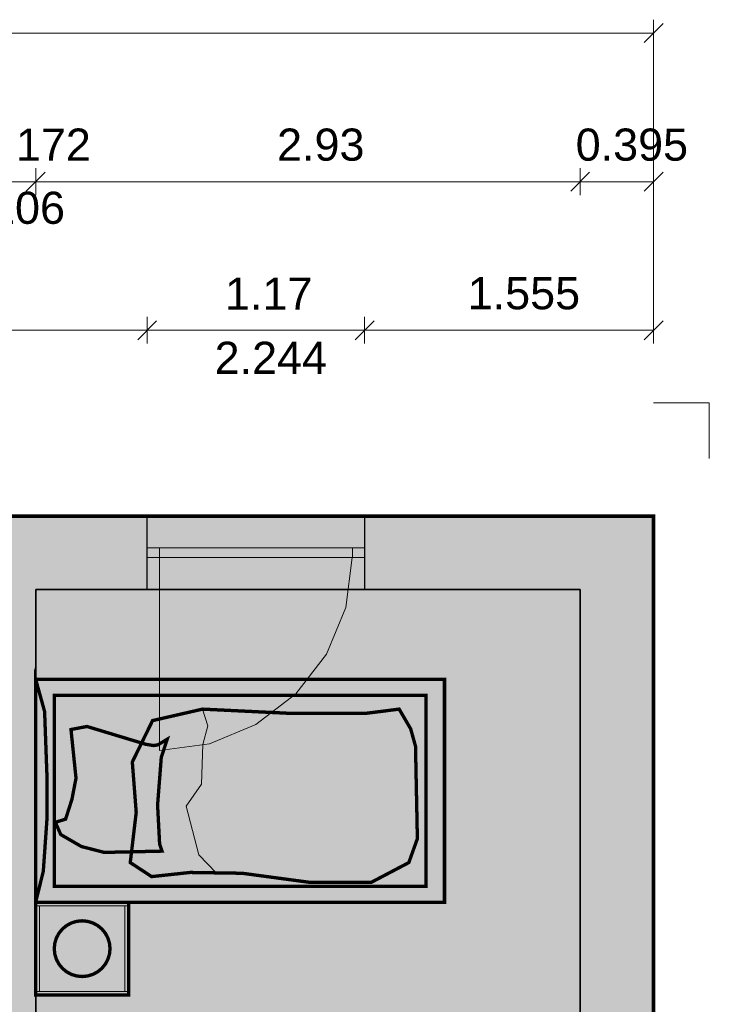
# Model space of a CAD drawing. Header units: millimetres. Extents: x 3534 to 41000, y -28700 to -5685.
# Tile 6 of 7: x 22077 to 25788, y -11200 to -5900. Entities that reach past the tile are written whole.
import ezdxf

# ---------------------------------------------------------------- set-up
doc = ezdxf.new("R2010")
doc.units = ezdxf.units.MM
doc.header["$MEASUREMENT"] = 0

msp = doc.modelspace()

# ---------------------------------------------------------------- hatches: boundary and pattern name
at = {"true_color": 0xeaeaea}
for points in [[(7188, -8572), (25488, -8572), (25488, -16012), (20738, -16012), (20738, -15670), (16688, -15670), (16688, -15328), (11938, -15328), (11938, -14987), (7188, -14987)], [(22763, -8572), (23933, -8572), (23933, -8967), (22763, -8967)]]:
    msp.add_hatch(color=254, dxfattribs=at).paths.add_polyline_path(points)
at = {"true_color": 0x804000}
for points in [[(7188, -8572), (25488, -8572), (25093, -8967), (22163, -8967), (21991, -8967), (21885, -8967), (19095, -8967), (18889, -8967), (18757, -8967), (18551, -8967), (17051, -8967), (16819, -8967), (16613, -8967), (12455, -8967), (12283, -8967), (7583, -8967)], [(25488, -8572), (25488, -16012), (25093, -15617), (25093, -12905), (25093, -12641), (25093, -8967)], [(22163, -8967), (22163, -12641), (21991, -12641), (21991, -11141), (21991, -10969), (21991, -10071), (21991, -9939), (21991, -8967)]]:
    msp.add_hatch(color=36, dxfattribs=at).paths.add_polyline_path(points)
at = {"true_color": 0xffffd2}
for points in [[(22163, -12641), (22163, -8967), (25093, -8967), (25093, -12641)], [(24652, -11053), (24652, -11613), (22832, -11613), (22832, -11053)]]:
    msp.add_hatch(color=7, dxfattribs=at).paths.add_polyline_path(points)
at = {"true_color": 0xdccdb9}
for points in [[(22163, -9451.2), (24363, -9451.2), (24363, -10651), (22163, -10651)], [(22163, -9451.2), (22211, -9624.31), (22224, -9979.97), (22224, -10199.36), (22204, -10483.88), (22163, -10651)], [(24171, -10437.61), (23969, -10543.87), (23637, -10543.87), (23274, -10495.03), (22994, -10490.74), (22787, -10513.02), (22672, -10437.61), (22704, -10166.79), (22683, -9895.98), (22792, -9673.16), (23061, -9611.46), (23523, -9633.74), (23943, -9633.74), (24119, -9611.46), (24181, -9717.73), (24207, -9811.14), (24217, -10309.06)], [(22532, -10382.76), (22409, -10351.05), (22298, -10286.78), (22269, -10220.79), (22324, -10203.65), (22358, -10097.38), (22380, -9983.4), (22353, -9721.16), (22439, -9704.87), (22756, -9800.86), (22799, -9807.71), (22821, -9803.43), (22871, -9773.43), (22839, -9870.27), (22819, -10127.37), (22830, -10338.2), (22843, -10375.9)], [(22163, -10651), (22663, -10651), (22663, -11151), (22163, -11151)], [(22560.12, -10930.26), (22551.58, -10958.4), (22537.72, -10984.34), (22519.07, -11007.07), (22496.34, -11025.72), (22470.4, -11039.58), (22442.26, -11048.12), (22413, -11051), (22383.74, -11048.12), (22355.6, -11039.58), (22329.66, -11025.72), (22306.93, -11007.07), (22288.28, -10984.34), (22274.42, -10958.4), (22265.88, -10930.26), (22263, -10901), (22265.88, -10871.74), (22274.42, -10843.6), (22288.28, -10817.66), (22306.93, -10794.93), (22329.66, -10776.28), (22355.6, -10762.42), (22383.74, -10753.88), (22413, -10751), (22442.26, -10753.88), (22470.4, -10762.42), (22496.34, -10776.28), (22519.07, -10794.93), (22537.72, -10817.67), (22551.58, -10843.6), (22560.12, -10871.74), (22563, -10901)]]:
    msp.add_hatch(color=254, dxfattribs=at).paths.add_polyline_path(points)
at = {"true_color": 0xf0ebe6}
msp.add_hatch(color=7, dxfattribs=at).paths.add_polyline_path([(22263, -9536.9), (24263, -9536.9), (24263, -10565.3), (22263, -10565.3)])

# ---------------------------------------------------------------- linework, layer by layer
at = {"color": 18, "lineweight": 5, "true_color": 0x070707}
for points in [[(25539, -5921), (25437, -6023)], [(25488, -5900), (25488, -6044)], [(7188, -5972), (25488, -5972)], [(25488, -7572), (25488, -5972)], [(22214, -6721), (22112, -6823)], [(22214, -6721), (22112, -6823)], [(22163, -6700), (22163, -6844)], [(22163, -6700), (22163, -6844)], [(25144, -6721), (25042, -6823)], [(25144, -6721), (25042, -6823)], [(25093, -6700), (25093, -6844)], [(25093, -6700), (25093, -6844)], [(25539, -6721), (25437, -6823)], [(25488, -6700), (25488, -6844)], [(21991, -6772), (22163, -6772)], [(22163, -6772), (25093, -6772)], [(25093, -6772), (25488, -6772)], [(22814, -7521), (22712, -7623)], [(22814, -7521), (22712, -7623)], [(22763, -7500), (22763, -7644)], [(22763, -7500), (22763, -7644)], [(23984, -7521), (23882, -7623)], [(23984, -7521), (23882, -7623)], [(23933, -7500), (23933, -7644)], [(23933, -7500), (23933, -7644)], [(25539, -7521), (25437, -7623)], [(25488, -7500), (25488, -7644)], [(20385, -7572), (22763, -7572)], [(22763, -7572), (23933, -7572)], [(23933, -7572), (25488, -7572)]]:
    msp.add_lwpolyline(points, dxfattribs=at)
at = {"color": 8, "lineweight": 18, "true_color": 0x707070}
for points in [[(25788, -7961.98), (25488, -7961.98)], [(25788, -7961.98), (25788, -8261.98)]]:
    msp.add_lwpolyline(points, dxfattribs=at)
at = {"color": 18, "lineweight": 20, "true_color": 0x070707, "const_width": 20}
msp.add_lwpolyline([(7188, -8572), (25488, -8572), (25488, -16012), (20738, -16012), (20738, -15670), (16688, -15670), (16688, -15328), (11938, -15328), (11938, -14987), (7188, -14987), (7188, -8572)], dxfattribs=at)
at = {"color": 18, "lineweight": 35, "true_color": 0x070707}
for points in [[(7188, -8572), (25488, -8572)], [(25488, -8572), (25488, -16012)], [(22163, -8967), (22163, -12641)], [(25093, -8967), (22163, -8967)], [(25093, -12641), (25093, -8967)]]:
    msp.add_lwpolyline(points, dxfattribs=at)
at = {"color": 254, "lineweight": 30, "true_color": 0xeaeaea}
for points in [[(22763, -8572), (23933, -8572)], [(23933, -8967), (22763, -8967)]]:
    msp.add_lwpolyline(points, dxfattribs=at)
at = {"color": 18, "lineweight": 30, "true_color": 0x070707}
for points in [[(22763, -8967), (22763, -8572)], [(23933, -8572), (23933, -8967)]]:
    msp.add_lwpolyline(points, dxfattribs=at)
at = {"color": 18, "lineweight": 20, "true_color": 0x070707}
msp.add_lwpolyline([(22763, -8572), (23933, -8572)], dxfattribs=at)
at = {"color": 18, "lineweight": 15, "true_color": 0x070707}
for points in [[(22763, -8743.5), (23933, -8743.5)], [(22828.67, -8743.5), (22828.67, -8795.5)], [(23867.33, -8743.5), (23867.33, -8795.5)], [(22763, -8795.5), (23933, -8795.5)], [(22828.67, -8795.5), (23867.33, -8795.5)], [(22828.67, -8795.5), (22828.67, -9834.17)], [(23867, -8795), (23867, -8795), (23867, -8795), (23832, -9064), (23728, -9315), (23563, -9530), (23348, -9695), (23098, -9799), (22829, -9834)]]:
    msp.add_lwpolyline(points, dxfattribs=at)
at = {"color": 18, "lineweight": 0, "true_color": 0x070707, "const_width": 1}
msp.add_lwpolyline([(22163, -12641), (22163, -8967), (25093, -8967), (25093, -12641), (22163, -12641)], dxfattribs=at)
at = {"color": 254, "lineweight": 20, "true_color": 0xeaeaea}
msp.add_lwpolyline([(23933, -8967), (22763, -8967)], dxfattribs=at)
at = {"color": 251, "lineweight": 18, "true_color": 0x595959, "const_width": 18}
for points in [[(22163, -9451.2), (24363, -9451.2), (24363, -10651), (22163, -10651), (22163, -9451.2)], [(22163, -9451.2), (22211, -9624.31), (22224, -9979.97), (22224, -10199.36), (22204, -10483.88), (22163, -10651), (22163, -9451.2)], [(22263, -9536.9), (24263, -9536.9), (24263, -10565.3), (22263, -10565.3), (22263, -9536.9)], [(24171, -10437.61), (23969, -10543.87), (23637, -10543.87), (23274, -10495.03), (22994, -10490.74), (22787, -10513.02), (22672, -10437.61), (22704, -10166.79), (22683, -9895.98), (22792, -9673.16), (23061, -9611.46), (23523, -9633.74), (23943, -9633.74), (24119, -9611.46), (24181, -9717.73), (24207, -9811.14), (24217, -10309.06), (24171, -10437.61)], [(22532, -10382.76), (22409, -10351.05), (22298, -10286.78), (22269, -10220.79), (22324, -10203.65), (22358, -10097.38), (22380, -9983.4), (22353, -9721.16), (22439, -9704.87), (22756, -9800.86), (22799, -9807.71), (22821, -9803.43), (22871, -9773.43), (22839, -9870.27), (22819, -10127.37), (22830, -10338.2), (22843, -10375.9), (22532, -10382.76)], [(22163, -10651), (22663, -10651), (22663, -11151), (22163, -11151), (22163, -10651)], [(22560.12, -10930.26), (22551.58, -10958.4), (22537.72, -10984.34), (22519.07, -11007.07), (22496.34, -11025.72), (22470.4, -11039.58), (22442.26, -11048.12), (22413, -11051), (22383.74, -11048.12), (22355.6, -11039.58), (22329.66, -11025.72), (22306.93, -11007.07), (22288.28, -10984.34), (22274.42, -10958.4), (22265.88, -10930.26), (22263, -10901), (22265.88, -10871.74), (22274.42, -10843.6), (22288.28, -10817.66), (22306.93, -10794.93), (22329.66, -10776.28), (22355.6, -10762.42), (22383.74, -10753.88), (22413, -10751), (22442.26, -10753.88), (22470.4, -10762.42), (22496.34, -10776.28), (22519.07, -10794.93), (22537.72, -10817.67), (22551.58, -10843.6), (22560.12, -10871.74), (22563, -10901), (22560.12, -10930.26)]]:
    msp.add_lwpolyline(points, dxfattribs=at)
at = {"color": 251, "lineweight": 18, "true_color": 0x595959}
for points in [[(23134, -10493.31), (23041, -10395.62), (22972, -10134.23), (23055, -10015.96), (23062, -9801.71), (23089, -9701.45), (23061, -9611.46)], [(22163, -10671), (22663, -10671)], [(22183, -11131), (22183, -10671)], [(22643, -11131), (22643, -10671)], [(22163, -11131), (22663, -11131)]]:
    msp.add_lwpolyline(points, dxfattribs=at)

# ---------------------------------------------------------------- texts
at = {"color": 18, "true_color": 0x070707, "char_height": 173, "attachment_point": 7}
for s, insert in [('{\\fArial|b0|i0;0.172}', (21855, -6661.5)), ('{\\fArial|b0|i0;2.93}', (23462, -6661.5)), ('{\\fArial|b0|i0;0.395}', (25069, -6661.5)), ('{\\fArial|b0|i0;0.106}', (21716, -7001.5)), ('{\\fArial|b0|i0;1.17}', (23182, -7461.5)), ('{\\fArial|b0|i0;1.555}', (24488, -7461.5)), ('{\\fArial|b0|i0;2.244}', (23126, -7806.5))]:
    msp.add_mtext(s, dxfattribs=dict(at, insert=insert))

doc.saveas('drawing.dxf')
